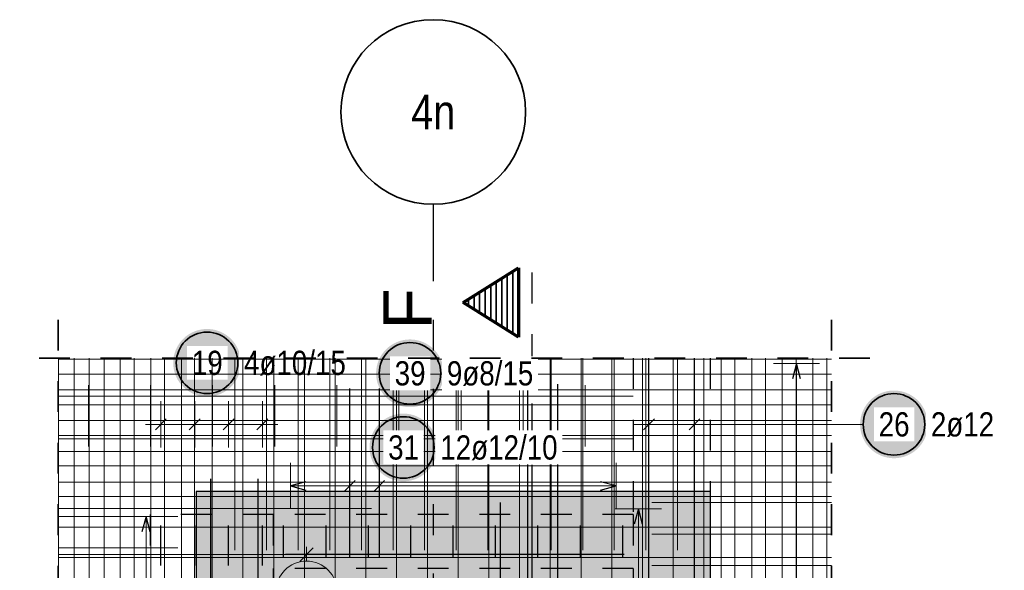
# Model space of a CAD drawing. Header units: millimetres. Extents: x -2.7 to 34.1, y -3.5 to 21.
# Tile 55 of 62: x 16.8 to 20, y 9 to 10.8. Entities that reach past the tile are written whole.
import ezdxf
from ezdxf.enums import TextEntityAlignment as Align

# ---------------------------------------------------------------- set-up
doc = ezdxf.new("R2010")
doc.units = ezdxf.units.MM
for name, pattern in [('DASHDOT', [1, 0.5, -0.25, 0, -0.25]), ('DASHDOTX2', [2, 1, -0.5, 0, -0.5]), ('HIDDEN', [0.375, 0.25, -0.125])]:
    doc.linetypes.add(name, pattern=pattern)
for name, color, linetype, lineweight in [('Achsen', 7, 'Continuous', 20), ('Nplo Bewehrung', 7, 'Continuous', 20), ('Schnittlinien', 7, 'Continuous', 20)]:
    doc.layers.add(name, color=color, linetype=linetype, lineweight=lineweight)
doc.styles.add('Arial', font='arial.ttf')
doc.styles.add('Arial Narrow', font='ARIALN.TTF')

msp = doc.modelspace()

# ---------------------------------------------------------------- hatches: boundary and pattern name
at = {"lineweight": 25, "true_color": 0xffffff}
for points in [[(17.500931, 9.668144), (17.500864, 9.671983), (17.500663, 9.675817), (17.500329, 9.679642), (17.499861, 9.683453), (17.49926, 9.687245), (17.498527, 9.691014), (17.497664, 9.694755), (17.49667, 9.698464), (17.495547, 9.702136), (17.494297, 9.705766), (17.492921, 9.709351), (17.491421, 9.712885), (17.489799, 9.716365), (17.488055, 9.719786), (17.486194, 9.723144), (17.484216, 9.726435), (17.482125, 9.729655), (17.479923, 9.7328), (17.477612, 9.735867), (17.475196, 9.738851), (17.472677, 9.741748), (17.470059, 9.744556), (17.467344, 9.747271), (17.464536, 9.74989), (17.461638, 9.752409), (17.458654, 9.754825), (17.455588, 9.757136), (17.452442, 9.759338), (17.449222, 9.761429), (17.445931, 9.763407), (17.442573, 9.765268), (17.439152, 9.767011), (17.435672, 9.768634), (17.432138, 9.770134), (17.428553, 9.77151), (17.424923, 9.77276), (17.421251, 9.773883), (17.417543, 9.774877), (17.413801, 9.77574), (17.410032, 9.776473), (17.40624, 9.777073), (17.402429, 9.777541), (17.398604, 9.777876), (17.39477, 9.778077), (17.390931, 9.778144), (17.387092, 9.778077), (17.383258, 9.777876), (17.379433, 9.777541), (17.375622, 9.777073), (17.37183, 9.776473), (17.368061, 9.77574), (17.36432, 9.774877), (17.360611, 9.773883), (17.356939, 9.77276), (17.353309, 9.77151), (17.349724, 9.770134), (17.34619, 9.768634), (17.34271, 9.767011), (17.339289, 9.765268), (17.335931, 9.763407), (17.33264, 9.761429), (17.32942, 9.759338), (17.326275, 9.757136), (17.323208, 9.754825), (17.320225, 9.752409), (17.317327, 9.74989), (17.314519, 9.747271), (17.311804, 9.744556), (17.309185, 9.741748), (17.306666, 9.738851), (17.30425, 9.735867), (17.301939, 9.7328), (17.299737, 9.729655), (17.297646, 9.726435), (17.295668, 9.723144), (17.293807, 9.719786), (17.292064, 9.716365), (17.290441, 9.712885), (17.288941, 9.709351), (17.287565, 9.705766), (17.286315, 9.702136), (17.285192, 9.698464), (17.284199, 9.694755), (17.283335, 9.691014), (17.282602, 9.687245), (17.282002, 9.683453), (17.281534, 9.679642), (17.281199, 9.675817), (17.280998, 9.671983), (17.280931, 9.668144), (17.280998, 9.664305), (17.281199, 9.660471), (17.281534, 9.656646), (17.282002, 9.652835), (17.282602, 9.649043), (17.283335, 9.645274), (17.284199, 9.641533), (17.285192, 9.637824), (17.286315, 9.634152), (17.287565, 9.630522), (17.288941, 9.626937), (17.290441, 9.623403), (17.292064, 9.619923), (17.293807, 9.616502), (17.295668, 9.613144), (17.297646, 9.609853), (17.299737, 9.606633), (17.301939, 9.603488), (17.30425, 9.600421), (17.306666, 9.597437), (17.309185, 9.59454), (17.311804, 9.591732), (17.314519, 9.589017), (17.317327, 9.586398), (17.320225, 9.583879), (17.323208, 9.581463), (17.326275, 9.579152), (17.32942, 9.57695), (17.33264, 9.574859), (17.335931, 9.572881), (17.339289, 9.57102), (17.34271, 9.569277), (17.34619, 9.567654), (17.349724, 9.566154), (17.353309, 9.564778), (17.356939, 9.563528), (17.360611, 9.562405), (17.36432, 9.561411), (17.368061, 9.560548), (17.37183, 9.559815), (17.375622, 9.559214), (17.379433, 9.558747), (17.383258, 9.558412), (17.387092, 9.558211), (17.390931, 9.558144), (17.39477, 9.558211), (17.398604, 9.558412), (17.402429, 9.558747), (17.40624, 9.559214), (17.410032, 9.559815), (17.413801, 9.560548), (17.417543, 9.561411), (17.421251, 9.562405), (17.424923, 9.563528), (17.428553, 9.564778), (17.432138, 9.566154), (17.435672, 9.567654), (17.439152, 9.569277), (17.442573, 9.57102), (17.445931, 9.572881), (17.449222, 9.574859), (17.452442, 9.57695), (17.455588, 9.579152), (17.458654, 9.581463), (17.461638, 9.583879), (17.464536, 9.586398), (17.467344, 9.589017), (17.470059, 9.591732), (17.472677, 9.59454), (17.475196, 9.597437), (17.477612, 9.600421), (17.479923, 9.603488), (17.482125, 9.606633), (17.484216, 9.609853), (17.486194, 9.613144), (17.488055, 9.616502), (17.489799, 9.619923), (17.491421, 9.623403), (17.492921, 9.626937), (17.494297, 9.630522), (17.495547, 9.634152), (17.49667, 9.637824), (17.497664, 9.641533), (17.498527, 9.645274), (17.49926, 9.649043), (17.499861, 9.652835), (17.500329, 9.656646), (17.500663, 9.660471)], [(18.16022, 9.634102), (18.160153, 9.637941), (18.159952, 9.641775), (18.159618, 9.6456), (18.15915, 9.649411), (18.158549, 9.653203), (18.157817, 9.656972), (18.156953, 9.660713), (18.155959, 9.664422), (18.154836, 9.668094), (18.153586, 9.671724), (18.152211, 9.675309), (18.15071, 9.678843), (18.149088, 9.682323), (18.147345, 9.685744), (18.145483, 9.689102), (18.143506, 9.692393), (18.141414, 9.695613), (18.139212, 9.698758), (18.136901, 9.701825), (18.134485, 9.704808), (18.131966, 9.707706), (18.129348, 9.710514), (18.126633, 9.713229), (18.123825, 9.715848), (18.120927, 9.718367), (18.117943, 9.720783), (18.114877, 9.723094), (18.111731, 9.725296), (18.108511, 9.727387), (18.10522, 9.729365), (18.101862, 9.731226), (18.098441, 9.732969), (18.094961, 9.734592), (18.091427, 9.736092), (18.087842, 9.737468), (18.084212, 9.738718), (18.08054, 9.739841), (18.076832, 9.740834), (18.073091, 9.741698), (18.069322, 9.742431), (18.065529, 9.743031), (18.061718, 9.743499), (18.057893, 9.743834), (18.054059, 9.744035), (18.05022, 9.744102), (18.046381, 9.744035), (18.042547, 9.743834), (18.038722, 9.743499), (18.034911, 9.743031), (18.031119, 9.742431), (18.02735, 9.741698), (18.023609, 9.740834), (18.0199, 9.739841), (18.016228, 9.738718), (18.012598, 9.737468), (18.009014, 9.736092), (18.005479, 9.734592), (18.001999, 9.732969), (17.998578, 9.731226), (17.99522, 9.729365), (17.991929, 9.727387), (17.988709, 9.725296), (17.985564, 9.723094), (17.982498, 9.720783), (17.979514, 9.718367), (17.976616, 9.715848), (17.973808, 9.713229), (17.971093, 9.710514), (17.968474, 9.707706), (17.965955, 9.704808), (17.963539, 9.701825), (17.961228, 9.698758), (17.959026, 9.695613), (17.956935, 9.692393), (17.954957, 9.689102), (17.953096, 9.685744), (17.951353, 9.682323), (17.94973, 9.678843), (17.94823, 9.675309), (17.946854, 9.671724), (17.945604, 9.668094), (17.944481, 9.664422), (17.943488, 9.660713), (17.942624, 9.656972), (17.941891, 9.653203), (17.941291, 9.649411), (17.940823, 9.6456), (17.940488, 9.641775), (17.940287, 9.637941), (17.94022, 9.634102), (17.940287, 9.630263), (17.940488, 9.626429), (17.940823, 9.622604), (17.941291, 9.618793), (17.941891, 9.615001), (17.942624, 9.611232), (17.943488, 9.60749), (17.944481, 9.603782), (17.945604, 9.60011), (17.946854, 9.59648), (17.94823, 9.592895), (17.94973, 9.589361), (17.951353, 9.585881), (17.953096, 9.58246), (17.954957, 9.579102), (17.956935, 9.575811), (17.959026, 9.572591), (17.961228, 9.569445), (17.963539, 9.566379), (17.965955, 9.563395), (17.968474, 9.560497), (17.971093, 9.557689), (17.973808, 9.554974), (17.976616, 9.552356), (17.979514, 9.549837), (17.982498, 9.547421), (17.985564, 9.54511), (17.988709, 9.542908), (17.991929, 9.540817), (17.99522, 9.538839), (17.998578, 9.536978), (18.001999, 9.535235), (18.005479, 9.533612), (18.009014, 9.532112), (18.012598, 9.530736), (18.016228, 9.529486), (18.0199, 9.528363), (18.023609, 9.527369), (18.02735, 9.526506), (18.031119, 9.525773), (18.034911, 9.525172), (18.038722, 9.524704), (18.042547, 9.52437), (18.046381, 9.524169), (18.05022, 9.524102), (18.054059, 9.524169), (18.057893, 9.52437), (18.061718, 9.524704), (18.065529, 9.525172), (18.069322, 9.525773), (18.073091, 9.526506), (18.076832, 9.527369), (18.08054, 9.528363), (18.084212, 9.529486), (18.087842, 9.530736), (18.091427, 9.532112), (18.094961, 9.533612), (18.098441, 9.535235), (18.101862, 9.536978), (18.10522, 9.538839), (18.108511, 9.540817), (18.111731, 9.542908), (18.114877, 9.54511), (18.117943, 9.547421), (18.120927, 9.549837), (18.123825, 9.552356), (18.126633, 9.554974), (18.129348, 9.557689), (18.131966, 9.560497), (18.134485, 9.563395), (18.136901, 9.566379), (18.139212, 9.569445), (18.141414, 9.572591), (18.143506, 9.575811), (18.145483, 9.579102), (18.147345, 9.58246), (18.149088, 9.585881), (18.15071, 9.589361), (18.152211, 9.592895), (18.153586, 9.59648), (18.154836, 9.60011), (18.155959, 9.603782), (18.156953, 9.60749), (18.157817, 9.611232), (18.158549, 9.615001), (18.15915, 9.618793), (18.159618, 9.622604), (18.159952, 9.626429)], [(19.733095, 9.468144), (19.733028, 9.471983), (19.732827, 9.475817), (19.732492, 9.479642), (19.732024, 9.483453), (19.731424, 9.487245), (19.730691, 9.491014), (19.729827, 9.494755), (19.728834, 9.498464), (19.727711, 9.502136), (19.726461, 9.505766), (19.725085, 9.509351), (19.723585, 9.512885), (19.721962, 9.516365), (19.720219, 9.519786), (19.718358, 9.523144), (19.71638, 9.526435), (19.714289, 9.529655), (19.712087, 9.5328), (19.709776, 9.535867), (19.70736, 9.538851), (19.704841, 9.541748), (19.702222, 9.544556), (19.699507, 9.547271), (19.696699, 9.54989), (19.693802, 9.552409), (19.690818, 9.554825), (19.687751, 9.557136), (19.684606, 9.559338), (19.681386, 9.561429), (19.678095, 9.563407), (19.674737, 9.565268), (19.671316, 9.567011), (19.667836, 9.568634), (19.664302, 9.570134), (19.660717, 9.57151), (19.657087, 9.57276), (19.653415, 9.573883), (19.649706, 9.574877), (19.645965, 9.57574), (19.642196, 9.576473), (19.638404, 9.577073), (19.634593, 9.577541), (19.630768, 9.577876), (19.626934, 9.578077), (19.623095, 9.578144), (19.619256, 9.578077), (19.615422, 9.577876), (19.611597, 9.577541), (19.607786, 9.577073), (19.603994, 9.576473), (19.600225, 9.57574), (19.596484, 9.574877), (19.592775, 9.573883), (19.589103, 9.57276), (19.585473, 9.57151), (19.581888, 9.570134), (19.578354, 9.568634), (19.574874, 9.567011), (19.571453, 9.565268), (19.568095, 9.563407), (19.564804, 9.561429), (19.561584, 9.559338), (19.558439, 9.557136), (19.555372, 9.554825), (19.552388, 9.552409), (19.549491, 9.54989), (19.546683, 9.547271), (19.543968, 9.544556), (19.541349, 9.541748), (19.53883, 9.538851), (19.536414, 9.535867), (19.534103, 9.5328), (19.531901, 9.529655), (19.52981, 9.526435), (19.527832, 9.523144), (19.525971, 9.519786), (19.524228, 9.516365), (19.522605, 9.512885), (19.521105, 9.509351), (19.519729, 9.505766), (19.518479, 9.502136), (19.517356, 9.498464), (19.516362, 9.494755), (19.515499, 9.491014), (19.514766, 9.487245), (19.514165, 9.483453), (19.513698, 9.479642), (19.513363, 9.475817), (19.513162, 9.471983), (19.513095, 9.468144), (19.513162, 9.464305), (19.513363, 9.460471), (19.513698, 9.456646), (19.514165, 9.452835), (19.514766, 9.449043), (19.515499, 9.445274), (19.516362, 9.441533), (19.517356, 9.437824), (19.518479, 9.434152), (19.519729, 9.430522), (19.521105, 9.426937), (19.522605, 9.423403), (19.524228, 9.419923), (19.525971, 9.416502), (19.527832, 9.413144), (19.52981, 9.409853), (19.531901, 9.406633), (19.534103, 9.403488), (19.536414, 9.400421), (19.53883, 9.397437), (19.541349, 9.39454), (19.543968, 9.391732), (19.546683, 9.389017), (19.549491, 9.386398), (19.552388, 9.383879), (19.555372, 9.381463), (19.558439, 9.379152), (19.561584, 9.37695), (19.564804, 9.374859), (19.568095, 9.372881), (19.571453, 9.37102), (19.574874, 9.369277), (19.578354, 9.367654), (19.581888, 9.366154), (19.585473, 9.364778), (19.589103, 9.363528), (19.592775, 9.362405), (19.596484, 9.361411), (19.600225, 9.360548), (19.603994, 9.359815), (19.607786, 9.359214), (19.611597, 9.358747), (19.615422, 9.358412), (19.619256, 9.358211), (19.623095, 9.358144), (19.626934, 9.358211), (19.630768, 9.358412), (19.634593, 9.358747), (19.638404, 9.359214), (19.642196, 9.359815), (19.645965, 9.360548), (19.649706, 9.361411), (19.653415, 9.362405), (19.657087, 9.363528), (19.660717, 9.364778), (19.664302, 9.366154), (19.667836, 9.367654), (19.671316, 9.369277), (19.674737, 9.37102), (19.678095, 9.372881), (19.681386, 9.374859), (19.684606, 9.37695), (19.687751, 9.379152), (19.690818, 9.381463), (19.693802, 9.383879), (19.696699, 9.386398), (19.699507, 9.389017), (19.702222, 9.391732), (19.704841, 9.39454), (19.70736, 9.397437), (19.709776, 9.400421), (19.712087, 9.403488), (19.714289, 9.406633), (19.71638, 9.409853), (19.718358, 9.413144), (19.720219, 9.416502), (19.721962, 9.419923), (19.723585, 9.423403), (19.725085, 9.426937), (19.726461, 9.430522), (19.727711, 9.434152), (19.728834, 9.437824), (19.729827, 9.441533), (19.730691, 9.445274), (19.731424, 9.449043), (19.732024, 9.452835), (19.732492, 9.456646), (19.732827, 9.460471)], [(18.138834, 9.393144), (18.138767, 9.396983), (18.138566, 9.400817), (18.138232, 9.404642), (18.137764, 9.408453), (18.137163, 9.412245), (18.136431, 9.416014), (18.135567, 9.419755), (18.134573, 9.423464), (18.133451, 9.427136), (18.1322, 9.430766), (18.130825, 9.434351), (18.129324, 9.437885), (18.127702, 9.441365), (18.125959, 9.444786), (18.124097, 9.448144), (18.12212, 9.451435), (18.120028, 9.454655), (18.117826, 9.4578), (18.115515, 9.460867), (18.113099, 9.463851), (18.11058, 9.466748), (18.107962, 9.469556), (18.105247, 9.472271), (18.102439, 9.47489), (18.099541, 9.477409), (18.096557, 9.479825), (18.093491, 9.482136), (18.090346, 9.484338), (18.087125, 9.486429), (18.083834, 9.488407), (18.080476, 9.490268), (18.077055, 9.492011), (18.073575, 9.493634), (18.070041, 9.495134), (18.066457, 9.49651), (18.062826, 9.49776), (18.059154, 9.498883), (18.055446, 9.499877), (18.051705, 9.50074), (18.047936, 9.501473), (18.044143, 9.502073), (18.040332, 9.502541), (18.036508, 9.502876), (18.032673, 9.503077), (18.028834, 9.503144), (18.024995, 9.503077), (18.021161, 9.502876), (18.017336, 9.502541), (18.013525, 9.502073), (18.009733, 9.501473), (18.005964, 9.50074), (18.002223, 9.499877), (17.998514, 9.498883), (17.994842, 9.49776), (17.991212, 9.49651), (17.987628, 9.495134), (17.984093, 9.493634), (17.980613, 9.492011), (17.977192, 9.490268), (17.973834, 9.488407), (17.970543, 9.486429), (17.967323, 9.484338), (17.964178, 9.482136), (17.961112, 9.479825), (17.958128, 9.477409), (17.95523, 9.47489), (17.952422, 9.472271), (17.949707, 9.469556), (17.947088, 9.466748), (17.944569, 9.463851), (17.942153, 9.460867), (17.939842, 9.4578), (17.93764, 9.454655), (17.935549, 9.451435), (17.933572, 9.448144), (17.93171, 9.444786), (17.929967, 9.441365), (17.928344, 9.437885), (17.926844, 9.434351), (17.925468, 9.430766), (17.924218, 9.427136), (17.923096, 9.423464), (17.922102, 9.419755), (17.921238, 9.416014), (17.920505, 9.412245), (17.919905, 9.408453), (17.919437, 9.404642), (17.919102, 9.400817), (17.918901, 9.396983), (17.918834, 9.393144), (17.918901, 9.389305), (17.919102, 9.385471), (17.919437, 9.381646), (17.919905, 9.377835), (17.920505, 9.374043), (17.921238, 9.370274), (17.922102, 9.366533), (17.923096, 9.362824), (17.924218, 9.359152), (17.925468, 9.355522), (17.926844, 9.351937), (17.928344, 9.348403), (17.929967, 9.344923), (17.93171, 9.341502), (17.933572, 9.338144), (17.935549, 9.334853), (17.93764, 9.331633), (17.939842, 9.328488), (17.942153, 9.325421), (17.944569, 9.322437), (17.947088, 9.31954), (17.949707, 9.316732), (17.952422, 9.314017), (17.95523, 9.311398), (17.958128, 9.308879), (17.961112, 9.306463), (17.964178, 9.304152), (17.967323, 9.30195), (17.970543, 9.299859), (17.973834, 9.297881), (17.977192, 9.29602), (17.980613, 9.294277), (17.984093, 9.292654), (17.987628, 9.291154), (17.991212, 9.289778), (17.994842, 9.288528), (17.998514, 9.287405), (18.002223, 9.286411), (18.005964, 9.285548), (18.009733, 9.284815), (18.013525, 9.284214), (18.017336, 9.283747), (18.021161, 9.283412), (18.024995, 9.283211), (18.028834, 9.283144), (18.032673, 9.283211), (18.036508, 9.283412), (18.040332, 9.283747), (18.044143, 9.284214), (18.047936, 9.284815), (18.051705, 9.285548), (18.055446, 9.286411), (18.059154, 9.287405), (18.062826, 9.288528), (18.066457, 9.289778), (18.070041, 9.291154), (18.073575, 9.292654), (18.077055, 9.294277), (18.080476, 9.29602), (18.083834, 9.297881), (18.087125, 9.299859), (18.090346, 9.30195), (18.093491, 9.304152), (18.096557, 9.306463), (18.099541, 9.308879), (18.102439, 9.311398), (18.105247, 9.314017), (18.107962, 9.316732), (18.11058, 9.31954), (18.113099, 9.322437), (18.115515, 9.325421), (18.117826, 9.328488), (18.120028, 9.331633), (18.12212, 9.334853), (18.124097, 9.338144), (18.125959, 9.341502), (18.127702, 9.344923), (18.129324, 9.348403), (18.130825, 9.351937), (18.1322, 9.355522), (18.133451, 9.359152), (18.134573, 9.362824), (18.135567, 9.366533), (18.136431, 9.370274), (18.137163, 9.374043), (18.137764, 9.377835), (18.138232, 9.381646), (18.138566, 9.385471)]]:
    msp.add_hatch(color=7, dxfattribs=at).paths.add_polyline_path(points)
at = {"lineweight": 25, "true_color": 0xcef2bf}
msp.add_hatch(color=254, dxfattribs=at).paths.add_polyline_path([(19.025822, 9.249707), (19.025822, 7.429707), (17.355821, 7.429707), (17.355821, 9.249707)])

# ---------------------------------------------------------------- linework, layer by layer
at = {"color": 3, "linetype": 'DASHDOTX2', "lineweight": 25, "ltscale": 0.25}
msp.add_line((18.125865, 10.183435), (18.125865, 6.944349), dxfattribs=at)
at = {"color": 3, "linetype": 'DASHDOT', "lineweight": 25, "ltscale": 0.25}
msp.add_line((18.447673, 9.21151), (18.447673, 10.02151), dxfattribs=at)
at = {"color": 1, "linetype": 'Continuous', "lineweight": 70}
for p, q in [((18.222672, 9.86401), (18.402673, 9.97651)), ((18.402673, 9.97651), (18.402673, 9.75151)), ((18.402673, 9.75151), (18.222672, 9.86401))]:
    msp.add_line(p, q, dxfattribs=at)
at = {"color": 2, "linetype": 'Continuous', "lineweight": 35}
for p, q in [((18.366672, 9.774011), (18.366672, 9.95401)), ((18.384673, 9.762761), (18.384673, 9.96526)), ((18.312672, 9.80776), (18.312672, 9.92026)), ((18.330673, 9.79651), (18.330673, 9.931511)), ((18.348673, 9.78526), (18.348673, 9.942761)), ((18.276673, 9.830261), (18.276673, 9.89776)), ((18.294673, 9.819011), (18.294673, 9.90901)), ((18.240672, 9.85276), (18.240672, 9.875261)), ((18.258673, 9.84151), (18.258673, 9.886511))]:
    msp.add_line(p, q, dxfattribs=at)
at = {"color": 2, "linetype": 'HIDDEN', "lineweight": 35, "ltscale": 0.25}
for p, q in [((16.906994, 9.808435), (16.906994, 6.937358)), ((19.419807, 9.808435), (19.419807, 6.937358))]:
    msp.add_line(p, q, dxfattribs=at)
at = {"color": 3, "linetype": 'HIDDEN', "lineweight": 25, "ltscale": 0.25}
for p, q in [((18.775822, 9.683435), (18.775822, 9.174707)), ((19.025822, 9.683435), (19.025822, 9.249707)), ((17.605821, 9.174707), (17.205818, 9.174707)), ((17.205818, 9.174707), (17.205818, 8.974707)), ((18.775822, 9.174707), (17.605821, 9.174707)), ((17.605821, 9.174707), (17.605821, 8.999707)), ((18.775822, 9.174707), (18.775822, 8.999707)), ((17.605821, 8.999707), (17.605821, 7.679707)), ((18.775822, 8.999707), (17.605821, 8.999707)), ((18.775822, 8.999707), (18.775822, 7.679707))]:
    msp.add_line(p, q, dxfattribs=at)
at = {"color": 3, "linetype": 'Continuous', "lineweight": 25}
for p, q in [((18.826822, 7.062358), (18.826822, 9.683435)), ((18.974822, 7.062358), (18.974822, 9.683435)), ((19.306441, 9.66592), (19.293043, 9.61592)), ((19.319838, 9.61592), (19.306441, 9.66592)), ((17.854185, 9.584707), (17.854185, 9.034707)), ((17.950367, 9.584707), (17.950367, 9.034707)), ((18.433549, 7.062358), (18.433549, 9.598959)), ((18.53064, 7.062358), (18.53064, 9.598959)), ((17.22314, 9.450466), (17.258495, 9.485822)), ((17.333141, 9.450466), (17.368496, 9.485822)), ((17.443142, 9.450466), (17.478497, 9.485822)), ((17.553143, 9.450466), (17.588498, 9.485822)), ((18.809144, 9.450466), (18.8445, 9.485822)), ((18.957144, 9.450466), (18.9925, 9.485822)), ((17.402815, 7.062358), (17.402815, 9.290808)), ((17.556771, 7.062358), (17.556771, 9.290808)), ((17.711822, 9.281541), (17.661822, 9.268144)), ((17.836508, 9.250466), (17.871863, 9.285822)), ((17.93269, 9.250466), (17.968045, 9.285822)), ((18.719822, 9.268144), (18.669822, 9.281541)), ((17.661822, 9.268144), (17.711822, 9.254747)), ((18.669822, 9.254747), (18.719822, 9.268144)), ((18.344621, 7.464707), (18.344621, 9.214707)), ((18.447154, 7.464707), (18.447154, 9.214707)), ((18.792591, 9.193707), (18.779193, 9.143707)), ((18.805988, 9.143707), (18.792591, 9.193707)), ((17.192591, 9.168707), (17.179193, 9.118707)), ((17.205988, 9.118707), (17.192591, 9.168707)), ((17.240818, 9.009707), (17.240818, 9.139707)), ((17.350819, 9.009707), (17.350819, 9.139707)), ((17.46082, 9.009707), (17.46082, 9.139707)), ((17.570821, 9.009707), (17.570821, 9.139707)), ((17.639821, 9.034707), (17.639821, 9.139707)), ((17.777571, 9.034707), (17.777571, 9.139707)), ((17.915321, 9.034707), (17.915321, 9.139707)), ((18.053071, 9.034707), (18.053071, 9.139707)), ((18.190821, 9.034707), (18.190821, 9.139707)), ((18.328571, 9.034707), (18.328571, 9.139707)), ((18.466321, 9.034707), (18.466321, 9.139707)), ((18.604071, 9.034707), (18.604071, 9.139707)), ((18.741821, 9.034707), (18.741821, 9.139707)), ((18.745822, 9.044707), (17.645821, 9.044707))]:
    msp.add_line(p, q, dxfattribs=at)
at = {"color": 5, "linetype": 'Continuous', "lineweight": 18}
for p, q in [((19.381441, 9.66592), (19.231441, 9.66592)), ((19.306441, 7.179788), (19.306441, 9.66592)), ((17.240818, 9.393144), (17.240818, 9.543144)), ((17.350819, 9.393144), (17.350819, 9.543144)), ((17.46082, 9.393144), (17.46082, 9.543144)), ((17.570821, 9.393144), (17.570821, 9.543144)), ((18.826822, 9.393144), (18.826822, 9.543144)), ((18.974822, 9.393144), (18.974822, 9.543144)), ((17.620821, 9.468144), (17.190818, 9.468144)), ((19.024822, 9.468144), (18.776822, 9.468144)), ((19.523095, 9.468144), (19.024822, 9.468144)), ((17.661822, 9.343144), (17.661822, 9.193144)), ((17.854185, 9.193144), (17.854185, 9.343144)), ((17.950367, 9.193144), (17.950367, 9.343144)), ((18.719822, 9.193144), (18.719822, 9.343144)), ((18.719822, 9.268144), (17.661822, 9.268144)), ((18.867591, 9.193707), (18.717591, 9.193707)), ((18.792591, 7.485709), (18.792591, 9.193707)), ((17.267591, 9.168707), (17.117591, 9.168707)), ((17.192591, 9.168707), (17.192591, 7.48096))]:
    msp.add_line(p, q, dxfattribs=at)
at = {"color": 9, "linetype": 'Continuous', "lineweight": 0}
for p, q in [((17.736193, 9.066804), (17.691999, 9.02261)), ((17.714096, 9.023618), (17.714096, 9.069707))]:
    msp.add_line(p, q, dxfattribs=at)
at = {"color": 2, "linetype": 'Continuous', "lineweight": 35}
for centre in [(17.390931, 9.668144), (18.05022, 9.634102), (19.623095, 9.468144), (18.028834, 9.393144)]:
    msp.add_circle(centre, 0.1, dxfattribs=at)
at = {"color": 9, "linetype": 'Continuous', "lineweight": 0}
msp.add_circle((17.714096, 8.923618), 0.1, dxfattribs=at)
at = {"layer": 'Achsen', "color": 2, "linetype": 'Continuous', "lineweight": 35}
msp.add_circle((18.125865, 10.483435), 0.3, dxfattribs=at)
at = {"layer": 'Nplo Bewehrung', "color": 9, "linetype": 'Continuous', "lineweight": 0}
for p, q in [((16.908327, 7.062358), (16.908327, 9.683435)), ((16.958705, 7.062358), (16.958705, 9.683435)), ((17.008202, 7.062358), (17.008202, 9.683435)), ((17.056484, 7.062358), (17.056484, 9.683435)), ((17.108077, 7.062358), (17.108077, 9.683435)), ((17.154263, 7.062358), (17.154263, 9.683435)), ((17.207952, 7.062358), (17.207952, 9.683435)), ((17.252042, 7.062358), (17.252042, 9.683435)), ((17.307827, 7.062358), (17.307827, 9.683435)), ((17.481676, 9.059707), (17.481676, 9.683435)), ((17.995299, 9.059707), (17.995299, 9.683435)), ((18.006952, 7.062358), (18.006952, 9.683435)), ((18.098023, 9.059707), (18.098023, 9.683435)), ((18.106827, 7.062358), (18.106827, 9.683435)), ((18.200748, 9.059707), (18.200748, 9.683435)), ((18.206702, 7.062358), (18.206702, 9.683435)), ((18.303473, 9.059707), (18.303473, 9.683435)), ((18.306577, 7.062358), (18.306577, 9.683435)), ((18.406197, 9.059707), (18.406197, 9.683435)), ((18.406452, 7.062358), (18.406452, 9.683435)), ((18.506327, 7.062358), (18.506327, 9.683435)), ((18.508922, 9.059707), (18.508922, 9.683435)), ((18.606202, 7.062358), (18.606202, 9.683435)), ((18.611647, 9.059707), (18.611647, 9.683435)), ((18.706077, 7.062358), (18.706077, 9.683435)), ((18.714371, 9.059707), (18.714371, 9.683435)), ((18.805952, 7.062358), (18.805952, 9.683435)), ((18.817096, 9.059707), (18.817096, 9.683435)), ((18.826822, 7.062358), (18.826822, 9.683435)), ((18.905827, 7.062358), (18.905827, 9.683435)), ((18.919821, 9.059707), (18.919821, 9.683435)), ((18.974822, 7.062358), (18.974822, 9.683435)), ((19.005702, 7.062358), (19.005702, 9.683435)), ((19.061452, 7.062358), (19.061452, 9.683435)), ((19.105577, 7.062358), (19.105577, 9.683435)), ((19.160899, 7.062358), (19.160899, 9.683435)), ((19.205452, 7.062358), (19.205452, 9.683435)), ((19.260345, 7.062358), (19.260345, 9.683435)), ((19.305327, 7.062358), (19.305327, 9.683435)), ((19.359791, 7.062358), (19.359791, 9.683435)), ((19.405202, 7.062358), (19.405202, 9.683435)), ((16.906994, 9.580124), (19.419807, 9.580124)), ((17.00532, 9.396382), (17.00532, 9.595382)), ((17.207162, 9.396382), (17.207162, 9.595382)), ((17.409004, 9.396382), (17.409004, 9.595382)), ((18.014531, 9.396382), (18.014531, 9.595382)), ((18.216373, 9.396382), (18.216373, 9.595382)), ((18.418216, 9.396382), (18.418216, 9.595382)), ((18.620058, 9.396382), (18.620058, 9.595382)), ((16.906994, 9.559815), (18.775452, 9.559815)), ((16.906994, 9.5316), (19.419807, 9.5316)), ((16.906994, 9.48032), (19.419807, 9.48032)), ((16.906994, 9.432287), (19.419807, 9.432287)), ((16.906994, 9.421274), (18.775452, 9.421274)), ((16.906994, 9.380516), (19.419807, 9.380516)), ((16.906994, 9.332975), (19.419807, 9.332975)), ((16.906994, 9.280712), (19.419807, 9.280712)), ((16.906994, 9.233662), (19.419807, 9.233662)), ((16.906994, 9.194707), (17.925426, 9.194707)), ((18.835822, 9.213707), (19.419807, 9.213707)), ((16.906994, 9.168707), (17.295821, 9.168707)), ((16.906994, 9.134349), (19.419807, 9.134349)), ((18.835822, 9.111792), (19.419807, 9.111792)), ((16.906994, 9.066766), (17.295821, 9.066766)), ((16.906994, 9.044707), (17.925426, 9.044707)), ((16.906994, 9.035036), (19.419807, 9.035036)), ((18.835822, 9.009877), (19.419807, 9.009877))]:
    msp.add_line(p, q, dxfattribs=at)
at = {"layer": 'Schnittlinien', "color": 3, "linetype": 'Continuous', "lineweight": 25}
for p, q in [((17.355821, 9.249707), (17.355821, 7.429707)), ((19.025822, 9.249707), (17.355821, 9.249707)), ((19.025822, 9.249707), (19.025822, 7.429707))]:
    msp.add_line(p, q, dxfattribs=at)

# ---------------------------------------------------------------- texts
at = {"color": 1, "lineweight": 70, "style": 'Arial'}
msp.add_text('F', height=0.1575, rotation=90, dxfattribs=at).set_placement((18.12132, 9.776575))
at = {"layer": 'Achsen', "color": 4, "lineweight": 50, "style": 'Arial Narrow'}
msp.add_text('4n', height=0.1125, dxfattribs=at).set_placement((18.125865, 10.483435), align=Align.MIDDLE_CENTER)

# ---------------------------------------------------------------- next in the draw order: texts
at = {"color": 2, "lineweight": 35, "char_height": 0.07875, "attachment_point": 1, "line_spacing_factor": 0.9, "style": 'Arial Narrow', "bg_fill": 3, "box_fill_scale": 1.2, "bg_fill_color": 256, "bg_fill_true_color": 13158600, "bg_fill_transparency": 0}
for s, insert in [('19', (17.341319, 9.707519)), ('4ø10/15', (17.510931, 9.707519)), ('26', (19.573482, 9.507519)), ('2ø12', (19.743095, 9.507519)), ('31', (17.979222, 9.432519)), ('12ø12/10', (18.148834, 9.432519))]:
    msp.add_mtext(s, dxfattribs=dict(at, insert=insert))

# ---------------------------------------------------------------- next in the draw order: linework, layer by layer
at = {"layer": 'Nplo Bewehrung', "color": 9, "linetype": 'Continuous', "lineweight": 0}
for p, q in [((16.906994, 9.679928), (19.419807, 9.679928)), ((17.349821, 7.062358), (17.349821, 9.683435)), ((17.407702, 7.062358), (17.407702, 9.683435)), ((17.507577, 7.062358), (17.507577, 9.683435)), ((17.5844, 9.059707), (17.5844, 9.683435)), ((17.607452, 7.062358), (17.607452, 9.683435)), ((17.687125, 9.059707), (17.687125, 9.683435)), ((17.707327, 7.062358), (17.707327, 9.683435)), ((17.789849, 9.059707), (17.789849, 9.683435)), ((17.807202, 7.062358), (17.807202, 9.683435)), ((17.892574, 9.059707), (17.892574, 9.683435)), ((17.907077, 7.062358), (17.907077, 9.683435)), ((16.906994, 9.630913), (19.419807, 9.630913)), ((17.610847, 9.396382), (17.610847, 9.595382)), ((17.812689, 9.396382), (17.812689, 9.595382))]:
    msp.add_line(p, q, dxfattribs=at)

# ---------------------------------------------------------------- next in the draw order: texts
at = {"color": 2, "lineweight": 35, "char_height": 0.07875, "attachment_point": 1, "line_spacing_factor": 0.9, "style": 'Arial Narrow', "bg_fill": 3, "box_fill_scale": 1.2, "bg_fill_color": 256, "bg_fill_true_color": 13158600, "bg_fill_transparency": 0}
for s, insert in [('39', (18.000608, 9.673477)), ('9ø8/15', (18.17022, 9.673477))]:
    msp.add_mtext(s, dxfattribs=dict(at, insert=insert))

# ---------------------------------------------------------------- next in the draw order: linework, layer by layer
at = {"color": 2, "linetype": 'HIDDEN', "lineweight": 35, "ltscale": 0.25}
msp.add_line((19.544807, 9.683435), (16.781994, 9.683435), dxfattribs=at)

doc.saveas('drawing.dxf')
